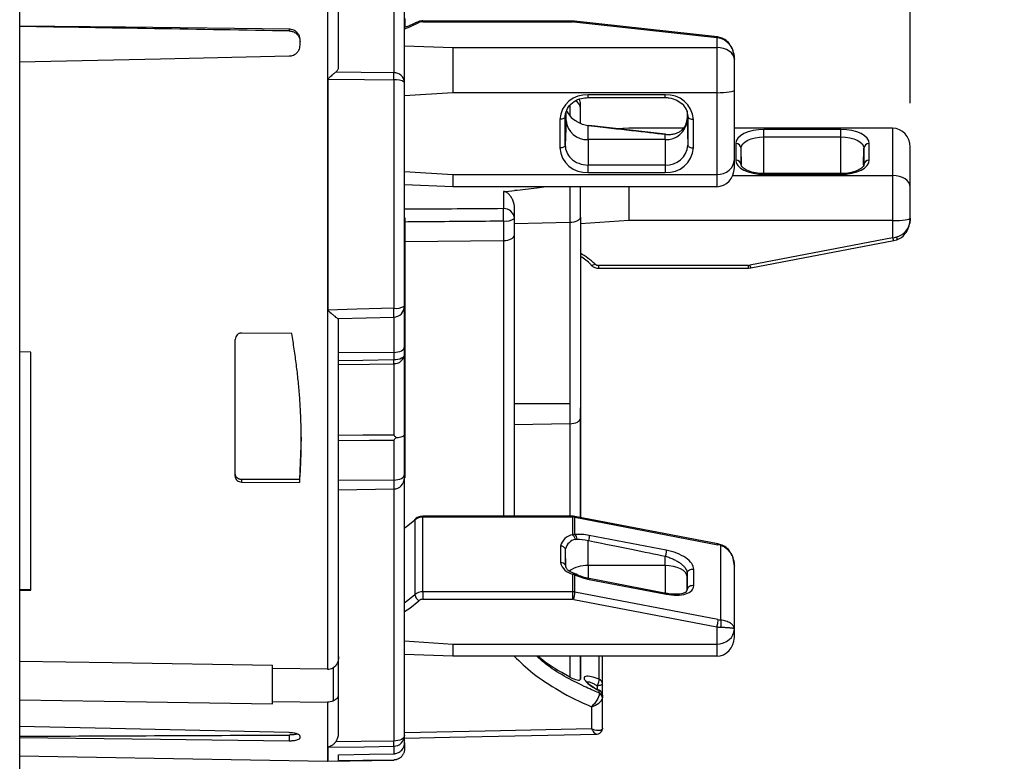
# Model space of a CAD drawing. Header units: inches. Extents: x 0 to 33, y 0 to 25.5.
# Tile 10 of 17: x 22.3 to 24.1, y 12.1 to 13.4. Entities that reach past the tile are written whole.
import ezdxf

# ---------------------------------------------------------------- set-up
doc = ezdxf.new("R2010")
doc.units = ezdxf.units.IN
doc.header["$LTSCALE"] = 3
doc.header["$MEASUREMENT"] = 0
doc.linetypes.add('SLD-Solid', pattern=[0])
doc.layers.add('DIMENSIONS', color=140, linetype='SLD-Solid', lineweight=25)
doc.styles.add('SLDTEXTSTYLE0', font='GOTHIC.TTF', dxfattribs={"width": 0.913})
doc.dimstyles.new('SLDDIMSTYLE3', dxfattribs={"dimtxt": 0.375, "dimasz": 0.45, "dimexe": 0, "dimexo": 0.0625, "dimgap": 0.09375, "dimtad": 0, "dimtih": 1, "dimtoh": 1, "dimrnd": 1e-09, "dimzin": 12, "dimdsep": 46, "dimtxsty": 'SLDTEXTSTYLE0', "dimsah": 1, "dimcen": 0.09, "dimadec": 0, "dimazin": 3, "dimtfac": 1, "dimtofl": 0, "dimtmove": 0, "dimatfit": 3, "dimfxl": 0, "dimfrac": 2, "dimtolj": 1, "dimtzin": 12, "dimarcsym": 0})

# ---------------------------------------------------------------- blocks, each defined once
blk = doc.blocks.new('_D_8')
at = {"layer": 'DIMENSIONS'}
for p, q in [((22.3341, 14.783), (22.3341, 18.3523)), ((23.9286, 13.2573), (23.9286, 18.3523)), ((22.3341, 17.9773), (23.9286, 17.9773)), ((23.9286, 17.9773), (25.6006, 17.9773)), ((26.0437, 17.9745), (25.9295, 17.9745)), ((25.9295, 17.9745), (25.9295, 17.3792)), ((27.0135, 17.9745), (27.1278, 17.9745)), ((27.1278, 17.9745), (27.1278, 17.3792)), ((25.9295, 17.3792), (26.0437, 17.3792)), ((27.1278, 17.3792), (27.0135, 17.3792))]:
    blk.add_line(p, q, dxfattribs=at)
for points in [[(22.3341, 17.9773), (22.7841, 17.8873), (22.7841, 18.0673)], [(23.9286, 17.9773), (23.4786, 18.0673), (23.4786, 17.8873)]]:
    blk.add_solid(points, dxfattribs=at)
at = {"layer": 'DIMENSIONS', "char_height": 0.375, "attachment_point": 1, "style": 'SLDTEXTSTYLE0'}
for s, insert in [('1.59', (26.0437, 18.5297)), ('40.5', (26.0437, 17.8582))]:
    blk.add_mtext(s, dxfattribs=dict(at, insert=insert))

msp = doc.modelspace()

# ---------------------------------------------------------------- linework, layer by layer
for p, q in [((22.3341, 14.3181), (22.3341, 11.8378)), ((22.885, 13.8176), (22.885, 12.2447)), ((22.905, 13.3221), (22.905, 13.803)), ((23.0038, 13.5724), (23.0038, 13.3118)), ((23.0231, 13.2948), (23.0231, 13.5653)), ((23.0235, 13.409), (23.0235, 13.3932)), ((23.3241, 13.4046), (23.056, 13.4046)), ((23.056, 13.4046), (23.056, 13.4033)), ((23.056, 13.4033), (23.3241, 13.4033)), ((23.3273, 13.4042), (23.3241, 13.4046)), ((23.3241, 13.4046), (23.3241, 13.4033)), ((23.3262, 13.4031), (23.5822, 13.3748)), ((23.5833, 13.376), (23.3273, 13.4044)), ((23.3273, 13.4044), (23.3273, 13.4044)), ((22.8168, 13.3899), (22.8168, 13.3868)), ((22.8361, 13.3611), (22.8361, 13.3713)), ((23.5822, 13.3748), (23.5822, 13.357)), ((23.5897, 13.3747), (23.5832, 13.376)), ((23.0231, 13.3602), (23.1097, 13.357)), ((23.1097, 13.357), (23.5822, 13.357)), ((23.1097, 13.357), (23.1097, 13.2763)), ((23.5822, 13.357), (23.5822, 13.2763)), ((23.6137, 13.3362), (23.6137, 13.3364)), ((23.6137, 13.2808), (23.6137, 13.3362)), ((22.8857, 13.3005), (22.8857, 12.8874)), ((23.0038, 13.2991), (23.0038, 12.8907)), ((23.0231, 12.8944), (23.0231, 13.2948)), ((23.1097, 13.2763), (23.0231, 13.2708)), ((23.5822, 13.2763), (23.1097, 13.2763)), ((23.5822, 13.2763), (23.5822, 13.1297)), ((23.6137, 13.1568), (23.6137, 13.2808)), ((23.4897, 13.2726), (23.3519, 13.2726)), ((23.3519, 13.2676), (23.3519, 13.2726)), ((23.3519, 13.2676), (23.4897, 13.2676)), ((23.4897, 13.2676), (23.4897, 13.2726)), ((23.3109, 13.2334), (23.3116, 13.2399)), ((23.3125, 13.2267), (23.3125, 13.2413)), ((23.3193, 13.2533), (23.3193, 13.2348)), ((23.3381, 13.2477), (23.3381, 13.2557)), ((23.3381, 13.2216), (23.3381, 13.2477)), ((23.529, 13.2431), (23.529, 13.2267)), ((23.3011, 13.2286), (23.3011, 13.1774)), ((23.311, 13.2356), (23.3109, 13.2334)), ((23.3109, 13.1823), (23.3109, 13.2334)), ((23.3125, 13.2267), (23.3109, 13.1823)), ((23.529, 13.2267), (23.5306, 13.1823)), ((23.5305, 13.2356), (23.5306, 13.2334)), ((23.5306, 13.2334), (23.5306, 13.1823)), ((23.5404, 13.1774), (23.5404, 13.2286)), ((23.3519, 13.1926), (23.3519, 13.2175)), ((23.4907, 13.2022), (23.3529, 13.2174)), ((23.4247, 13.2127), (23.4028, 13.2119)), ((23.5228, 13.2127), (23.4247, 13.2127)), ((23.8971, 13.2127), (23.6137, 13.2127)), ((23.8046, 13.2105), (23.6668, 13.2105)), ((23.6668, 13.1973), (23.6668, 13.2105)), ((23.8046, 13.1973), (23.8046, 13.2105)), ((23.8971, 13.2127), (23.8971, 13.1281)), ((23.3519, 13.1926), (23.3519, 13.1468)), ((23.4897, 13.1926), (23.3519, 13.1926)), ((23.4897, 13.1926), (23.4897, 13.2019)), ((23.4897, 13.1926), (23.4897, 13.1468)), ((23.6668, 13.1973), (23.8046, 13.1973)), ((23.6668, 13.1316), (23.6668, 13.1973)), ((23.8046, 13.1316), (23.8046, 13.1973)), ((23.6161, 13.1852), (23.6161, 13.1556)), ((23.6259, 13.1473), (23.6259, 13.1768)), ((23.6265, 13.1469), (23.6259, 13.1768)), ((23.8449, 13.1466), (23.8455, 13.1768)), ((23.8455, 13.1768), (23.8455, 13.1473)), ((23.8554, 13.1556), (23.8554, 13.1852)), ((23.9286, 13.1073), (23.9286, 13.1789)), ((23.6137, 13.1419), (23.6137, 13.1568)), ((23.0231, 13.1353), (23.1097, 13.1297)), ((23.3519, 13.1335), (23.3519, 13.1468)), ((23.4897, 13.1468), (23.3519, 13.1468)), ((23.4897, 13.1468), (23.4897, 13.1335)), ((23.1097, 13.1297), (23.5822, 13.1297)), ((23.1097, 13.1297), (23.1097, 13.1081)), ((23.3519, 13.1335), (23.4897, 13.1335)), ((23.5822, 13.1297), (23.5822, 13.1081)), ((23.6109, 13.1281), (23.8971, 13.1281)), ((23.8046, 13.1316), (23.6668, 13.1316)), ((23.6668, 13.1303), (23.6668, 13.1316)), ((23.6668, 13.1303), (23.8046, 13.1303)), ((23.8046, 13.1316), (23.8046, 13.1303)), ((23.8971, 13.1281), (23.8971, 13.0474)), ((23.1097, 13.1081), (23.0231, 13.1113)), ((23.5822, 13.1081), (23.1097, 13.1081)), ((23.2003, 13.0994), (23.2003, 13.0688)), ((23.3193, 13.1081), (23.3193, 13.0438)), ((23.3381, 13.0537), (23.3381, 13.1081)), ((23.4247, 13.1081), (23.4247, 13.0474)), ((23.9286, 13.0519), (23.9286, 13.1073)), ((23.22, 13.0511), (23.22, 13.0704)), ((23.0235, 13.0523), (23.0231, 13.0523)), ((23.0235, 13.0523), (23.0235, 13.0417)), ((23.2006, 13.047), (23.2006, 13.0119)), ((23.22, 13.0217), (23.22, 13.0511)), ((23.3381, 13.0537), (23.3381, 12.7126)), ((23.4247, 13.0474), (23.3381, 13.0418)), ((23.8971, 13.0474), (23.4247, 13.0474)), ((23.8971, 13.0474), (23.8971, 13.0166)), ((23.9286, 13.0516), (23.9286, 13.0519)), ((23.0231, 13.0417), (23.0235, 13.0417)), ((23.0235, 13.0417), (23.0235, 12.9295)), ((23.3193, 13.0438), (23.22, 13.0417)), ((23.3193, 13.0438), (23.3193, 12.7194)), ((23.0235, 13.0103), (23.2006, 13.0119)), ((23.2006, 13.0119), (23.2006, 12.5184)), ((23.22, 12.5184), (23.22, 13.0217)), ((23.8971, 13.0166), (23.6412, 12.9675)), ((23.6431, 12.9627), (23.899, 13.0119)), ((23.899, 13.0119), (23.9047, 13.0133)), ((23.6391, 12.9673), (23.371, 12.9673)), ((23.371, 12.9624), (23.371, 12.9673)), ((23.371, 12.9624), (23.6391, 12.9624)), ((23.6391, 12.9624), (23.6391, 12.9673)), ((23.6391, 12.9624), (23.643, 12.963)), ((23.0231, 12.9295), (23.0235, 12.9295)), ((23.0235, 12.9295), (23.0235, 12.8215)), ((23.0231, 12.8215), (23.0231, 12.8944)), ((23.3385, 12.8918), (23.3381, 12.8918)), ((23.3385, 12.8918), (23.3385, 12.8847)), ((22.9047, 12.8721), (23.004, 12.8748)), ((22.905, 12.2672), (22.905, 12.8724)), ((23.0038, 12.8749), (23.0038, 12.8116)), ((23.3381, 12.8847), (23.3385, 12.8847)), ((23.3385, 12.8847), (23.3385, 12.7126)), ((22.72, 12.59), (22.72, 12.8345)), ((22.8213, 12.8455), (22.7318, 12.8463)), ((23.0231, 12.8078), (23.0231, 12.8215)), ((23.0231, 12.8215), (23.0235, 12.8215)), ((23.0235, 12.8215), (23.0235, 12.8078)), ((22.3538, 12.8122), (22.3341, 12.8127)), ((22.3538, 12.386), (22.3538, 12.8122)), ((23.0038, 12.8116), (22.905, 12.8108)), ((23.0038, 12.8116), (23.0038, 12.798)), ((23.0231, 12.8074), (23.0231, 12.8078)), ((23.0231, 12.8078), (23.0235, 12.8078)), ((23.0231, 12.8074), (23.0235, 12.8074)), ((23.0231, 12.6678), (23.0231, 12.805)), ((23.0231, 12.805), (23.0235, 12.805)), ((23.0235, 12.8078), (23.0235, 12.8074)), ((23.0235, 12.8074), (23.0235, 12.805)), ((23.0235, 12.805), (23.0235, 12.6678)), ((23.0038, 12.7914), (23.0038, 12.6635)), ((23.3193, 12.7194), (23.3193, 12.6838)), ((23.3385, 12.7126), (23.3381, 12.7126)), ((23.3381, 12.6937), (23.3381, 12.7126)), ((23.3385, 12.7126), (23.3385, 12.6937)), ((23.3381, 12.5161), (23.3381, 12.6937)), ((23.3381, 12.6937), (23.3385, 12.6937)), ((23.3385, 12.6937), (23.3385, 12.516)), ((23.3193, 12.6838), (23.22, 12.6817)), ((23.3193, 12.6838), (23.3193, 12.5184)), ((22.8379, 12.6602), (22.8352, 12.5842)), ((23.0231, 12.6678), (23.0235, 12.6678)), ((23.0231, 12.6646), (23.0231, 12.6653)), ((23.0231, 12.6653), (23.0235, 12.6653)), ((23.0231, 12.593), (23.0231, 12.6646)), ((23.0231, 12.6646), (23.0235, 12.6646)), ((23.0235, 12.6678), (23.0235, 12.6653)), ((23.0235, 12.6653), (23.0235, 12.6646)), ((23.0235, 12.6646), (23.0235, 12.593)), ((23.0038, 12.6548), (23.0038, 12.5832)), ((23.0231, 12.593), (23.0235, 12.593)), ((23.0231, 12.5869), (23.0231, 12.593)), ((23.0235, 12.593), (23.0235, 12.5869)), ((22.8352, 12.5842), (22.7318, 12.5842)), ((22.7318, 12.5796), (22.7318, 12.5842)), ((22.7318, 12.5796), (22.8352, 12.5787)), ((22.8352, 12.5842), (22.8352, 12.5787)), ((23.0038, 12.5832), (22.905, 12.5823)), ((23.0038, 12.5832), (23.0038, 12.5673)), ((23.0231, 12.5869), (23.0235, 12.5869)), ((23.0231, 12.126), (23.0231, 12.5869)), ((22.905, 12.5655), (23.0038, 12.5673)), ((23.0038, 12.5673), (23.0038, 12.1162)), ((23.0231, 12.5695), (23.0235, 12.5695)), ((23.3241, 12.5184), (23.056, 12.5184)), ((23.056, 12.5171), (23.056, 12.5184)), ((23.056, 12.3832), (23.056, 12.5171)), ((23.056, 12.5171), (23.3241, 12.5171)), ((23.3241, 12.5171), (23.3241, 12.5184)), ((23.3241, 12.5171), (23.3241, 12.4852)), ((23.584, 12.4689), (23.3281, 12.518)), ((23.0417, 12.5117), (23.0417, 12.3779)), ((23.3284, 12.4855), (23.3284, 12.5167)), ((23.3284, 12.5167), (23.5843, 12.4675)), ((23.4918, 12.4577), (23.354, 12.4842)), ((23.3027, 12.4649), (23.3027, 12.4354)), ((23.3519, 12.43), (23.3519, 12.475)), ((23.5897, 12.4675), (23.5841, 12.4688)), ((23.589, 12.4664), (23.589, 12.333)), ((23.3115, 12.4306), (23.3115, 12.4601)), ((23.3122, 12.4269), (23.3115, 12.4601)), ((23.4897, 12.43), (23.4897, 12.4469)), ((23.3115, 12.4302), (23.3115, 12.4306)), ((23.4897, 12.43), (23.3519, 12.43)), ((23.3519, 12.43), (23.3519, 12.4073)), ((23.4897, 12.43), (23.4897, 12.3807)), ((23.6137, 12.317), (23.6137, 12.4292)), ((23.3241, 12.415), (23.3241, 12.3832)), ((23.3306, 12.4145), (23.3272, 12.4159)), ((23.3284, 12.3828), (23.3284, 12.414)), ((23.529, 12.4103), (23.5292, 12.4167)), ((23.5292, 12.4167), (23.5292, 12.3872)), ((23.541, 12.3941), (23.541, 12.4237)), ((23.4915, 12.3803), (23.3537, 12.4068)), ((23.354, 12.4054), (23.4918, 12.379)), ((23.529, 12.3869), (23.529, 12.4103)), ((22.3341, 12.3871), (22.3538, 12.3873)), ((22.3341, 12.3859), (22.3538, 12.386)), ((23.056, 12.3832), (23.056, 12.3698)), ((23.3241, 12.3832), (23.056, 12.3832)), ((23.3241, 12.3832), (23.3241, 12.3698)), ((23.5843, 12.3337), (23.3284, 12.3828)), ((23.5292, 12.3872), (23.5273, 12.3829)), ((23.056, 12.3698), (23.3241, 12.3698)), ((23.3262, 12.3696), (23.5822, 12.3204)), ((23.5822, 12.3204), (23.5822, 12.2896)), ((23.6137, 12.3167), (23.6137, 12.317)), ((23.6137, 12.3018), (23.6137, 12.3167)), ((23.0231, 12.2952), (23.1097, 12.2896)), ((23.1097, 12.2896), (23.5822, 12.2896)), ((23.1097, 12.2896), (23.1097, 12.268)), ((23.5822, 12.2896), (23.5822, 12.268)), ((23.1097, 12.268), (23.0231, 12.2712)), ((22.905, 12.1983), (22.905, 12.2672)), ((23.5822, 12.268), (23.1097, 12.268)), ((23.3193, 12.268), (23.3193, 12.2306)), ((23.3381, 12.2271), (23.3381, 12.268)), ((23.3385, 12.268), (23.3385, 12.2271)), ((23.3716, 12.2267), (23.3716, 12.268)), ((23.3775, 12.2183), (23.3775, 12.268)), ((22.7869, 12.2461), (22.7869, 12.2516)), ((22.885, 12.2447), (22.7869, 12.2461)), ((22.7869, 12.1871), (22.7869, 12.2461)), ((22.8952, 12.2468), (22.8952, 12.1879)), ((23.3381, 12.2271), (23.3385, 12.2271)), ((23.3775, 12.1983), (23.3775, 12.2183)), ((23.3683, 12.215), (23.3683, 12.2086)), ((23.3716, 12.2023), (23.3716, 12.2068)), ((22.7869, 12.1827), (22.7869, 12.1871)), ((22.7869, 12.1871), (22.885, 12.1856)), ((22.885, 12.1856), (22.885, 12.0799)), ((22.905, 12.1305), (22.905, 12.1983)), ((23.3775, 12.1983), (23.3775, 12.1937)), ((23.3775, 12.1391), (23.3775, 12.1929)), ((23.3581, 12.1776), (23.3581, 12.1379)), ((22.8168, 12.1269), (22.8168, 12.1167)), ((22.8361, 12.1218), (22.8361, 12.1249)), ((23.0231, 12.1131), (23.0231, 12.126)), ((23.0231, 12.1131), (23.0231, 12.1019)), ((22.8857, 12.105), (22.8857, 12.0799)), ((23.0038, 12.1068), (23.0038, 12.0934)), ((23.0231, 12.1016), (23.0231, 12.1019)), ((22.3341, 12.0895), (22.885, 12.0799)), ((22.8857, 12.0799), (23.0038, 12.082)), ((22.905, 12.0805), (22.905, 12.0915)), ((23.0038, 12.0822), (23.0038, 12.082))]:
    msp.add_line(p, q)
at = {"flags": 128}
for points in [[(23.0231, 13.3908), (23.0325, 13.3942), (23.0489, 13.4017)], [(22.8168, 13.3899), (22.5237, 13.3933), (22.3341, 13.3955)], [(22.3341, 13.3315), (22.5863, 13.337), (22.8168, 13.3421)], [(23.0038, 13.3118), (22.9456, 13.3125), (22.8999, 13.313)], [(22.8857, 13.3005), (22.9518, 13.2997), (23.0038, 13.2991)], [(23.3109, 13.2334), (23.3107, 13.2325), (23.3101, 13.2316), (23.3092, 13.2307), (23.308, 13.23), (23.3065, 13.2294), (23.3048, 13.229), (23.303, 13.2287), (23.3011, 13.2286)], [(23.5306, 13.2334), (23.5308, 13.2325), (23.5314, 13.2316), (23.5323, 13.2307), (23.5335, 13.23), (23.535, 13.2294), (23.5367, 13.229), (23.5385, 13.2287), (23.5404, 13.2286)], [(23.6668, 13.2105), (23.6569, 13.2101), (23.6474, 13.2086), (23.6386, 13.2063), (23.6309, 13.2031), (23.6246, 13.1993), (23.6199, 13.1949), (23.617, 13.1901), (23.6161, 13.1852)], [(23.8554, 13.1852), (23.8544, 13.1901), (23.8515, 13.1949), (23.8468, 13.1993), (23.8405, 13.2031), (23.8328, 13.2063), (23.824, 13.2086), (23.8145, 13.2101), (23.8046, 13.2105)], [(23.6259, 13.1768), (23.6267, 13.1808), (23.629, 13.1846), (23.6328, 13.1882), (23.6379, 13.1913), (23.6441, 13.1938), (23.6512, 13.1957), (23.6588, 13.1969), (23.6668, 13.1973)], [(23.8046, 13.1973), (23.8126, 13.1969), (23.8203, 13.1957), (23.8274, 13.1938), (23.8336, 13.1913), (23.8386, 13.1882), (23.8424, 13.1846), (23.8448, 13.1808), (23.8455, 13.1768)], [(23.3109, 13.1823), (23.3107, 13.1813), (23.3101, 13.1804), (23.3092, 13.1796), (23.308, 13.1789), (23.3065, 13.1783), (23.3048, 13.1778), (23.303, 13.1775), (23.3011, 13.1774)], [(23.5306, 13.1823), (23.5308, 13.1813), (23.5314, 13.1804), (23.5323, 13.1796), (23.5335, 13.1789), (23.535, 13.1783), (23.5367, 13.1778), (23.5385, 13.1775), (23.5404, 13.1774)], [(23.6161, 13.1556), (23.617, 13.1507), (23.6199, 13.1459), (23.6246, 13.1415), (23.6309, 13.1377), (23.6386, 13.1345), (23.6474, 13.1322), (23.6569, 13.1307), (23.6668, 13.1303)], [(23.8046, 13.1303), (23.8145, 13.1307), (23.824, 13.1322), (23.8328, 13.1345), (23.8405, 13.1377), (23.8468, 13.1415), (23.8515, 13.1459), (23.8544, 13.1507), (23.8554, 13.1556)], [(23.3381, 13.0537), (23.3377, 13.0518), (23.3367, 13.05), (23.3349, 13.0483), (23.3326, 13.0469), (23.3298, 13.0456), (23.3265, 13.0447), (23.323, 13.0441), (23.3193, 13.0438)], [(23.2006, 13.0119), (23.2044, 13.0121), (23.2081, 13.0127), (23.2114, 13.0136), (23.2143, 13.0148), (23.2167, 13.0163), (23.2185, 13.018), (23.2196, 13.0198), (23.22, 13.0217)], [(23.3567, 12.969), (23.3568, 12.9682), (23.3572, 12.9676)], [(23.3572, 12.9676), (23.3572, 12.9676), (23.3579, 12.9673), (23.3588, 12.9673), (23.3599, 12.9675), (23.3611, 12.9681), (23.3625, 12.9689), (23.3639, 12.97)], [(23.0038, 12.8907), (22.9376, 12.8889), (22.8857, 12.8874)], [(23.0038, 12.8116), (23.0076, 12.8118), (23.0112, 12.8124), (23.0146, 12.8133), (23.0175, 12.8146), (23.0199, 12.816), (23.0217, 12.8177), (23.0228, 12.8196), (23.0231, 12.8215)], [(23.0231, 12.8078), (23.0228, 12.806), (23.0217, 12.8041), (23.0199, 12.8024), (23.0175, 12.801), (23.0146, 12.7997), (23.0112, 12.7988), (23.0076, 12.7982), (23.0038, 12.798)], [(23.0038, 12.798), (22.9485, 12.7973), (22.905, 12.7968)], [(22.905, 12.7901), (22.9603, 12.7908), (23.0038, 12.7914)], [(23.3193, 12.6838), (23.323, 12.6841), (23.3265, 12.6847), (23.3298, 12.6856), (23.3326, 12.6869), (23.3349, 12.6883), (23.3367, 12.69), (23.3377, 12.6918), (23.3381, 12.6937)], [(23.0038, 12.6635), (22.9485, 12.6633), (22.905, 12.6631)], [(22.905, 12.6542), (22.9603, 12.6545), (23.0038, 12.6548)], [(23.0038, 12.5832), (23.0076, 12.5834), (23.0112, 12.584), (23.0146, 12.5849), (23.0175, 12.5861), (23.0199, 12.5876), (23.0217, 12.5893), (23.0228, 12.5911), (23.0231, 12.593)], [(23.0231, 12.4974), (23.026, 12.4993), (23.0417, 12.5117)], [(23.0417, 12.5117), (23.0419, 12.5126), (23.0422, 12.5131)], [(23.529, 12.4103), (23.5283, 12.4142), (23.526, 12.4179), (23.5224, 12.4213), (23.5175, 12.4243), (23.5115, 12.4267), (23.5047, 12.4285), (23.4973, 12.4296), (23.4897, 12.43)], [(23.0417, 12.3779), (23.026, 12.3654), (23.0231, 12.3635)], [(23.0231, 12.3482), (23.0325, 12.3541), (23.0489, 12.3671)], [(22.7869, 12.2516), (22.4997, 12.256), (22.3341, 12.2585)], [(23.3775, 12.2183), (23.3773, 12.2177), (23.3768, 12.2171), (23.3759, 12.2165), (23.3748, 12.216), (23.3734, 12.2156), (23.3718, 12.2153), (23.3701, 12.2151), (23.3683, 12.215)], [(22.3341, 12.1896), (22.5611, 12.1861), (22.7869, 12.1827)], [(22.8168, 12.1312), (22.5237, 12.1377), (22.3341, 12.1419)], [(23.3581, 12.1379), (23.1673, 12.1339), (23.0231, 12.131)], [(22.3341, 12.1226), (22.5863, 12.1195), (22.8168, 12.1167)], [(23.0038, 12.1162), (22.9456, 12.1153), (22.8999, 12.1146)], [(23.0231, 12.126), (23.0228, 12.1241), (23.0217, 12.1223), (23.0199, 12.1206), (23.0175, 12.1191), (23.0146, 12.1179), (23.0112, 12.117), (23.0076, 12.1164), (23.0038, 12.1162)], [(23.0231, 12.1211), (23.1038, 12.1228), (23.3676, 12.1282)], [(22.8857, 12.105), (22.9518, 12.106), (23.0038, 12.1068)], [(22.905, 12.0915), (22.9603, 12.0926), (23.0038, 12.0934)], [(23.0038, 12.0822), (22.9485, 12.0813), (22.905, 12.0805)]]:
    msp.add_lwpolyline(points, dxfattribs=at)
for centre, radius, start, end in [((23.0464, 13.3973), 0.00504, 60.6221, 115.1875), ((23.0557, 13.3875), 0.0157, 88.7184, 115.6012), ((23.3241, 13.3839), 0.0194, 83.7091, 90.0223), ((23.3279, 13.4028), 0.00167, 111.2145, 169.8504), ((23.0047, 13.2934), 0.0185, 4.3111, 92.9111), ((23.0083, 13.2742), 0.0254, 54.2429, 100.2871), ((23.3487, 13.2249), 0.0477, 86.1887, 175.5981), ((23.3213, 13.2471), 0.0168, 1.8977, 60.9118), ((23.3184, 13.2557), 0.0197, 0, 26.3726), ((23.4928, 13.2249), 0.0477, 4.4019, 93.8113), ((23.3468, 13.2576), 0.0358, 201.2859, 240.3699), ((23.4976, 13.233), 0.033, 0.7791, 46.2363), ((23.3494, 13.2295), 0.037, 184.4019, 273.8113), ((23.4921, 13.2295), 0.037, 266.1887, 355.5981), ((23.3487, 13.1811), 0.0477, 184.4019, 273.8113), ((23.3439, 13.1827), 0.033, 180.7683, 225.7957), ((23.4922, 13.1852), 0.0385, 266.1887, 355.5981), ((23.4928, 13.1811), 0.0477, 266.1887, 355.5981), ((23.6167, 13.1759), 0.00928, 5.4911, 93.7106), ((23.8548, 13.1759), 0.00928, 86.2894, 174.5089), ((23.3511, 13.1902), 0.0433, 225.8347, 270.9772), ((23.6167, 13.1464), 0.00928, 5.4911, 93.7106), ((23.8548, 13.1464), 0.00928, 86.2894, 174.5089), ((23.2012, 13.0501), 0.0188, 3.2397, 92.9092), ((23.2052, 13.073), 0.0264, 260.0591, 304.1013), ((23.2623, 12.8588), 0.1506, 47.6014, 59.7915), ((23.2623, 12.8657), 0.14, 47.5773, 57.2056), ((23.3709, 12.9779), 0.0106, 228.4338, 270.634), ((23.6391, 12.9786), 0.0113, 269.9873, 280.8488), ((23.6501, 12.9682), 0.00888, 184.6858, 218.0381), ((23.0084, 12.9191), 0.0287, 260.7907, 300.8655), ((23.0034, 12.8944), 0.0197, 271.5585, 0), ((23.005, 12.8096), 0.0182, 266.2756, 354.6159), ((23.0034, 12.5869), 0.0197, 271, 0), ((23.0558, 12.4958), 0.0212, 89.366, 131.5662), ((23.3241, 12.4945), 0.0226, 79.1512, 90.0127), ((23.327, 12.5171), 0.00141, 342.8035, 41.1682), ((23.3284, 12.4592), 0.0264, 99.3698, 167.4949), ((23.3029, 12.4548), 0.0101, 31.6919, 91.5564), ((23.3326, 12.4554), 0.0216, 99.3698, 167.4949), ((23.3284, 12.4411), 0.0264, 192.5051, 260.6302), ((23.3029, 12.4253), 0.0101, 31.6919, 91.5564), ((23.3229, 12.4308), 0.0114, 181.0141, 212.4147), ((23.3486, 12.3771), 0.053, 86.4894, 125.2965), ((23.0558, 12.362), 0.0212, 89.366, 131.5662), ((23.0596, 12.382), 0.0184, 192.9508, 234.2167), ((23.3241, 12.3606), 0.0226, 79.1512, 90.0127), ((23.2616, 12.3867), 0.0669, 345.1043, 356.6188), ((23.0559, 12.3592), 0.0106, 89.366, 131.5662), ((23.3241, 12.3585), 0.0113, 79.1512, 90.0127), ((23.3683, 12.2182), 0.00915, 1.0685, 68.5531), ((23.3676, 12.1983), 0.00984, 0, 66.0301), ((23.3681, 12.1982), 0.00934, 0.7483, 67.7685), ((23.0037, 12.1263), 0.0194, 270.2678, 359.2832)]:
    msp.add_arc(centre, radius, start, end)
for centre, major_axis, ratio, start_param, end_param in [((24.2487, 13.0779), (56.5004, -0.9441), 0.005044, 1.596226, 1.604772), ((23.5822, 13.3475), (0.0306, -0.0088), 0.847523, 1.590811, 1.808977), ((23.5822, 13.3362), (0.0315, 0), 0.658919, 0, 1.570796), ((23.5822, 13.2808), (0.0315, 0), 0.141281, 4.712389, 6.283185), ((23.8971, 13.1789), (0, 0.0338), 0.931852, 4.712389, 6.283185), ((23.5822, 13.1568), (0.0315, 0), 0.858719, 4.712389, 6.283185), ((23.5822, 13.1419), (0, 0.0338), 0.931852, 3.141593, 4.712389), ((23.8971, 13.1073), (0.0315, 0), 0.658919, 0, 1.570796), ((23.8971, 13.0519), (0.0315, 0), 0.141281, 4.712389, 6.283185), ((23.8971, 13.0324), (0.0314, 0.0055), 0.488731, 4.627223, 4.845389), ((23.354, 12.4596), (0.0489, -0.0123), 0.476916, 1.690458, 2.237916), ((23.5843, 12.4567), (0.0215, -0.0054), 0.476916, 1.472291, 1.690458), ((23.4918, 12.4331), (0.0489, -0.0123), 0.476916, 0.119661, 1.690458), ((23.354, 12.43), (0.0489, -0.0123), 0.476916, 4.284591, 4.83205), ((23.4918, 12.4036), (0.0489, -0.0123), 0.476916, 4.83205, 6.402847), ((23.5843, 12.3445), (0.0215, -0.0054), 0.476916, 4.83205, 5.050216), ((23.5822, 12.3362), (0.0314, -0.0055), 0.488731, 4.797555, 5.015721), ((23.5822, 12.3167), (0.0315, 0), 0.858719, 4.712389, 6.283185), ((23.5822, 12.3018), (0, 0.0338), 0.931852, 3.141593, 4.712389), ((24.2487, 13.0779), (56.5004, 0.2852), 0.016709, 4.678413, 4.686959)]:
    msp.add_ellipse(centre, major_axis=major_axis, ratio=ratio, start_param=start_param, end_param=end_param)
for points, knots in [([(23.0443, 13.4019), (23.041, 13.4002), (23.0346, 13.3969), (23.0268, 13.3943), (23.0231, 13.3931)], [0, 0, 0, 0, 0.517747, 1, 1, 1, 1]), ([(23.0561, 13.4046), (23.056, 13.4046), (23.0535, 13.4049), (23.0491, 13.4041), (23.0458, 13.4023), (23.0445, 13.4017)], [0, 0, 0, 0, 0.014976, 0.617505, 1, 1, 1, 1]), ([(22.8361, 13.3713), (22.8361, 13.3721), (22.836, 13.3738), (22.8354, 13.3765), (22.8344, 13.3792), (22.8327, 13.3819), (22.8298, 13.3853), (22.8255, 13.3882), (22.8206, 13.3897), (22.8178, 13.3899), (22.8168, 13.3899)], [0, 0, 0, 0, 0.085481, 0.178283, 0.278405, 0.385847, 0.500605, 0.729263, 0.895859, 1, 1, 1, 1]), ([(22.8168, 13.3868), (22.8176, 13.3868), (22.8194, 13.3867), (22.8221, 13.3861), (22.825, 13.3851), (22.8279, 13.3835), (22.8313, 13.3808), (22.8342, 13.3768), (22.8359, 13.3722), (22.836, 13.3693), (22.8361, 13.3681)], [0, 0, 0, 0, 0.082473, 0.173765, 0.273872, 0.382791, 0.500516, 0.708064, 0.874615, 1, 1, 1, 1]), ([(23.5832, 13.3759), (23.5831, 13.3759), (23.5828, 13.3761), (23.5825, 13.3754), (23.5822, 13.3748)], [0, 0, 0, 0, 0.233893, 1, 1, 1, 1]), ([(23.5897, 13.3746), (23.5896, 13.3746), (23.5896, 13.3748), (23.5892, 13.3741), (23.589, 13.3736)], [0, 0, 0, 0, 0.221935, 1, 1, 1, 1]), ([(23.589, 13.3736), (23.59, 13.3733), (23.592, 13.3727), (23.5948, 13.3713), (23.5975, 13.3697), (23.6, 13.3677), (23.6024, 13.3654), (23.6046, 13.3629), (23.6071, 13.3594), (23.6097, 13.3548), (23.6119, 13.349), (23.6134, 13.3428), (23.6136, 13.3385), (23.6137, 13.3364)], [0, 0, 0, 0, 0.0643988, 0.1295201, 0.1957062, 0.2631522, 0.3319368, 0.4020507, 0.4734225, 0.6017035, 0.7326721, 0.865572, 1, 1, 1, 1]), ([(23.6137, 13.3364), (23.6133, 13.341), (23.6126, 13.3498), (23.6072, 13.3614), (23.5996, 13.3704), (23.5929, 13.3733), (23.5897, 13.3747)], [0, 0, 0, 0, 0.290443, 0.554765, 0.788865, 1, 1, 1, 1]), ([(22.8168, 13.3421), (22.8175, 13.3421), (22.8193, 13.3422), (22.8226, 13.3429), (22.8266, 13.3446), (22.8292, 13.3466), (22.8318, 13.3491), (22.8339, 13.352), (22.8358, 13.3566), (22.836, 13.3597), (22.8361, 13.3611)], [0, 0, 0, 0, 0.072298, 0.179823, 0.322495, 0.500206, 0.500241, 0.687058, 0.853656, 1, 1, 1, 1]), ([(22.8999, 13.313), (22.8994, 13.3126), (22.8985, 13.3119), (22.8969, 13.3107), (22.8951, 13.3092), (22.8929, 13.3072), (22.8897, 13.3043), (22.8872, 13.3019), (22.8857, 13.3005)], [0, 0, 0, 0, 0.11026, 0.230086, 0.359699, 0.499238, 0.707179, 1, 1, 1, 1]), ([(22.8999, 13.313), (22.9004, 13.3134), (22.9015, 13.3143), (22.9028, 13.3158), (22.904, 13.3176), (22.9048, 13.3197), (22.905, 13.3213), (22.905, 13.3221)], [0, 0, 0, 0, 0.14991, 0.324722, 0.52464, 0.749736, 1, 1, 1, 1]), ([(23.3117, 13.2395), (23.313, 13.2434), (23.3156, 13.2513), (23.3261, 13.2609), (23.3388, 13.2667), (23.3479, 13.2673), (23.3519, 13.2676)], [0, 0, 0, 0, 0.26204, 0.530964, 0.793322, 1, 1, 1, 1]), ([(23.4897, 13.2676), (23.4921, 13.2675), (23.4993, 13.2672), (23.511, 13.2636), (23.5176, 13.2581), (23.5208, 13.2554)], [0, 0, 0, 0, 0.201624, 0.614845, 1, 1, 1, 1]), ([(23.4902, 13.2019), (23.4915, 13.2017), (23.4942, 13.2014), (23.498, 13.2015), (23.5017, 13.2018), (23.5051, 13.2024), (23.5084, 13.2033), (23.5114, 13.2044), (23.5141, 13.2057), (23.5166, 13.2072), (23.5189, 13.2088), (23.5209, 13.2106), (23.5226, 13.2125), (23.5241, 13.2144), (23.5254, 13.2164), (23.5265, 13.2184), (23.5274, 13.2205), (23.528, 13.2225), (23.5286, 13.2245), (23.5289, 13.2265), (23.5291, 13.2284), (23.5291, 13.2297), (23.5292, 13.2303)], [0, 0, 0, 0, 0.0661161, 0.1305748, 0.1933407, 0.2543607, 0.3135858, 0.3709854, 0.4265571, 0.4803366, 0.5324016, 0.5828122, 0.6316019, 0.6787888, 0.724383, 0.7683926, 0.8108273, 0.8517006, 0.8910303, 0.9288389, 0.9651527, 1, 1, 1, 1]), ([(23.6668, 13.1316), (23.6642, 13.1316), (23.6566, 13.1318), (23.6445, 13.134), (23.6333, 13.1385), (23.6269, 13.1438), (23.626, 13.1462), (23.6259, 13.1469), (23.6259, 13.1471)], [0, 0, 0, 0, 0.1112834, 0.3268633, 0.538972, 0.7435321, 0.9417598, 1, 1, 1, 1]), ([(23.8455, 13.1471), (23.8455, 13.1468), (23.8455, 13.1459), (23.8435, 13.1425), (23.8359, 13.1373), (23.824, 13.1333), (23.8128, 13.1317), (23.8062, 13.1316), (23.8046, 13.1316)], [0, 0, 0, 0, 0.1075794, 0.3035266, 0.5139709, 0.7183154, 0.9307366, 1, 1, 1, 1]), ([(23.22, 13.0704), (23.2199, 13.0715), (23.2199, 13.0737), (23.2193, 13.077), (23.2183, 13.0806), (23.2167, 13.0849), (23.2143, 13.0894), (23.2113, 13.0935), (23.2086, 13.0962), (23.2062, 13.0979), (23.2043, 13.0988), (23.2023, 13.0994), (23.201, 13.0994), (23.2003, 13.0994)], [0, 0, 0, 0, 0.085063, 0.17473, 0.268952, 0.37723, 0.538126, 0.665349, 0.780581, 0.839822, 0.891699, 0.947017, 1, 1, 1, 1]), ([(23.2766, 13.1081), (23.271, 13.1072), (23.2523, 13.1042), (23.2333, 13.1024), (23.22, 13.1011)], [0, 0, 0, 0, 0.2966574, 1, 1, 1, 1]), ([(23.2003, 13.0688), (23.1452, 13.0684), (23.0861, 13.068), (23.0271, 13.0677), (23.0231, 13.0677)], [0, 0, 0, 0, 0.933333, 1, 1, 1, 1]), ([(23.0235, 13.0455), (23.0392, 13.0456), (23.0982, 13.0461), (23.1573, 13.0466), (23.2006, 13.047)], [0, 0, 0, 0, 0.265606, 1, 1, 1, 1]), ([(23.9286, 13.0516), (23.9286, 13.0505), (23.9285, 13.0483), (23.928, 13.045), (23.9273, 13.0418), (23.9262, 13.0386), (23.9249, 13.0356), (23.9233, 13.0328), (23.9211, 13.0294), (23.9181, 13.0257), (23.9139, 13.0221), (23.9092, 13.0194), (23.9057, 13.0184), (23.904, 13.0179)], [0, 0, 0, 0, 0.077133, 0.153729, 0.229769, 0.305181, 0.379853, 0.45365, 0.526428, 0.65045, 0.770514, 0.886744, 1, 1, 1, 1]), ([(23.9047, 13.0133), (23.9078, 13.0147), (23.9146, 13.0176), (23.9222, 13.0266), (23.9275, 13.0382), (23.9283, 13.047), (23.9286, 13.0516)], [0, 0, 0, 0, 0.21108, 0.445158, 0.709498, 1, 1, 1, 1]), ([(23.8971, 13.0166), (23.8974, 13.0156), (23.898, 13.0136), (23.8986, 13.012), (23.8989, 13.012), (23.899, 13.012)], [0, 0, 0, 0, 0.371193, 0.742385, 1, 1, 1, 1]), ([(23.3573, 12.9677), (23.3589, 12.9664), (23.3625, 12.9636), (23.3676, 12.9624), (23.3705, 12.9624), (23.371, 12.9624)], [0, 0, 0, 0, 0.419421, 0.899809, 1, 1, 1, 1]), ([(22.8857, 12.8874), (22.8883, 12.885), (22.8928, 12.8808), (22.8979, 12.8764), (22.9013, 12.8738), (22.9034, 12.8725), (22.9045, 12.8719), (22.9047, 12.8721), (22.9047, 12.8721)], [0, 0, 0, 0, 0.32848, 0.553467, 0.712012, 0.854098, 0.982597, 1, 1, 1, 1]), ([(23.004, 12.8749), (23.004, 12.8749), (23.004, 12.8749), (23.004, 12.8764), (23.0041, 12.8788), (23.004, 12.8823), (23.0039, 12.8864), (23.0038, 12.8894), (23.0038, 12.8907)], [0, 0, 0, 0, 0.135841, 0.310188, 0.482537, 0.655117, 0.850097, 1, 1, 1, 1]), ([(22.7318, 12.8463), (22.7312, 12.8463), (22.73, 12.8463), (22.7282, 12.8459), (22.7265, 12.8452), (22.7249, 12.8442), (22.7229, 12.8425), (22.7206, 12.8394), (22.7202, 12.8363), (22.72, 12.8345)], [0, 0, 0, 0, 0.094325, 0.190816, 0.289661, 0.391034, 0.495098, 0.707711, 1, 1, 1, 1]), ([(22.8352, 12.5787), (22.8356, 12.5839), (22.8365, 12.5942), (22.8373, 12.6099), (22.838, 12.6257), (22.8383, 12.6417), (22.8384, 12.6579), (22.8382, 12.6742), (22.8377, 12.6906), (22.8368, 12.7106), (22.8353, 12.7343), (22.8329, 12.7617), (22.8297, 12.7894), (22.8259, 12.8173), (22.8228, 12.8361), (22.8213, 12.8455)], [0, 0, 0, 0, 0.061863, 0.12368, 0.185472, 0.247259, 0.309062, 0.370901, 0.432796, 0.494768, 0.595229, 0.695899, 0.796861, 0.898201, 1, 1, 1, 1]), ([(23.0085, 12.6591), (23.0127, 12.6594), (23.0165, 12.6602), (23.0217, 12.6621), (23.0231, 12.6633), (23.0231, 12.6646)], [0, 0, 0, 0, 0.5, 0.5, 1, 1, 1, 1]), ([(22.7318, 12.5842), (22.7311, 12.5842), (22.7298, 12.5842), (22.7281, 12.5846), (22.7266, 12.5852), (22.7255, 12.5857), (22.7246, 12.5863), (22.7239, 12.5867), (22.7224, 12.588), (22.7205, 12.5904), (22.7201, 12.5931), (22.72, 12.5944)], [0, 0, 0, 0, 0.109676, 0.2066847, 0.2910165, 0.3626631, 0.4216174, 0.4678736, 0.5014271, 0.7585181, 1, 1, 1, 1]), ([(22.72, 12.59), (22.72, 12.5873), (22.7212, 12.5846), (22.7256, 12.5807), (22.7287, 12.5796), (22.7318, 12.5796)], [0, 0, 0, 0, 0.5, 0.5, 1, 1, 1, 1]), ([(23.056, 12.5184), (23.0539, 12.5181), (23.0491, 12.5176), (23.0442, 12.5154), (23.0425, 12.5132), (23.0423, 12.513)], [0, 0, 0, 0, 0.438447, 0.950457, 1, 1, 1, 1]), ([(23.328, 12.5177), (23.3272, 12.518), (23.326, 12.5184), (23.3246, 12.5184), (23.3241, 12.5184)], [0, 0, 0, 0, 0.620658, 1, 1, 1, 1]), ([(23.354, 12.4842), (23.354, 12.4832), (23.3539, 12.4818), (23.3534, 12.4786), (23.3531, 12.4767), (23.3528, 12.4748)], [0, 0, 0, 0, 0.5, 0.5, 1, 1, 1, 1]), ([(23.584, 12.4687), (23.5841, 12.4687), (23.5843, 12.4689), (23.5843, 12.4681), (23.5843, 12.4675)], [0, 0, 0, 0, 0.234292, 1, 1, 1, 1]), ([(23.5897, 12.4673), (23.5896, 12.4674), (23.5896, 12.4675), (23.5892, 12.4669), (23.589, 12.4664)], [0, 0, 0, 0, 0.22195, 1, 1, 1, 1]), ([(23.589, 12.4664), (23.59, 12.4661), (23.592, 12.4655), (23.5948, 12.4641), (23.5975, 12.4624), (23.6, 12.4604), (23.6024, 12.4582), (23.6046, 12.4556), (23.6071, 12.4522), (23.6097, 12.4476), (23.6119, 12.4417), (23.6134, 12.4355), (23.6136, 12.4313), (23.6137, 12.4292)], [0, 0, 0, 0, 0.064399, 0.12952, 0.195706, 0.263152, 0.331937, 0.402051, 0.473423, 0.601703, 0.732672, 0.865572, 1, 1, 1, 1]), ([(23.6137, 12.4292), (23.6133, 12.4338), (23.6126, 12.4425), (23.6072, 12.4542), (23.5996, 12.4632), (23.5929, 12.4661), (23.5897, 12.4675)], [0, 0, 0, 0, 0.290452, 0.554777, 0.788874, 1, 1, 1, 1]), ([(23.4918, 12.4577), (23.4918, 12.4566), (23.4916, 12.455), (23.4911, 12.451), (23.4907, 12.4488), (23.4902, 12.4468)], [0, 0, 0, 0, 0.5, 0.5, 1, 1, 1, 1]), ([(23.4902, 12.4468), (23.4915, 12.4464), (23.4942, 12.4457), (23.498, 12.4443), (23.5016, 12.4429), (23.5051, 12.4413), (23.5083, 12.4397), (23.5113, 12.438), (23.5141, 12.4363), (23.5166, 12.4346), (23.5189, 12.4329), (23.5209, 12.4311), (23.5227, 12.4294), (23.5242, 12.4278), (23.5255, 12.4262), (23.5265, 12.4246), (23.5274, 12.4231), (23.5281, 12.4217), (23.5286, 12.4203), (23.5289, 12.419), (23.5291, 12.4178), (23.5291, 12.4171), (23.5292, 12.4167)], [0, 0, 0, 0, 0.066032, 0.13032, 0.192911, 0.253806, 0.31298, 0.370406, 0.426061, 0.479943, 0.532067, 0.582476, 0.631232, 0.678389, 0.723978, 0.768015, 0.810506, 0.851456, 0.890872, 0.92876, 0.965131, 1, 1, 1, 1]), ([(23.3273, 12.4158), (23.3254, 12.4165), (23.3201, 12.4186), (23.3148, 12.4223), (23.314, 12.424), (23.3136, 12.4245)], [0, 0, 0, 0, 0.2596934, 0.7347224, 1, 1, 1, 1]), ([(23.3537, 12.4068), (23.3496, 12.4077), (23.3415, 12.4096), (23.3342, 12.4128), (23.3306, 12.4145)], [0, 0, 0, 0, 0.501102, 1, 1, 1, 1]), ([(23.354, 12.4054), (23.354, 12.4059), (23.354, 12.4067), (23.3538, 12.4067), (23.3537, 12.4068)], [0, 0, 0, 0, 0.514041, 1, 1, 1, 1]), ([(23.5281, 12.3829), (23.5276, 12.3827), (23.5265, 12.3822), (23.5212, 12.3798), (23.5121, 12.3786), (23.5015, 12.3788), (23.495, 12.3798), (23.4915, 12.3803)], [0, 0, 0, 0, 0.158717, 0.371464, 0.648825, 0.81518, 1, 1, 1, 1]), ([(23.4918, 12.379), (23.4918, 12.3795), (23.4918, 12.3802), (23.4916, 12.3802), (23.4915, 12.3802)], [0, 0, 0, 0, 0.638362, 1, 1, 1, 1]), ([(23.6137, 12.317), (23.6136, 12.3175), (23.6136, 12.3185), (23.6131, 12.3201), (23.6123, 12.3216), (23.6113, 12.3231), (23.6099, 12.3245), (23.6084, 12.3259), (23.6062, 12.3274), (23.6031, 12.3291), (23.5989, 12.3308), (23.5942, 12.3322), (23.5907, 12.3327), (23.589, 12.333)], [0, 0, 0, 0, 0.077133, 0.153729, 0.229769, 0.305181, 0.379853, 0.45365, 0.526428, 0.65045, 0.770514, 0.886744, 1, 1, 1, 1]), ([(23.589, 12.3199), (23.59, 12.3199), (23.592, 12.3198), (23.5948, 12.3197), (23.5975, 12.3196), (23.6, 12.3195), (23.6024, 12.3193), (23.6046, 12.3191), (23.6071, 12.3189), (23.6097, 12.3185), (23.6119, 12.318), (23.6134, 12.3175), (23.6136, 12.3171), (23.6137, 12.317)], [0, 0, 0, 0, 0.064399, 0.12952, 0.195706, 0.263152, 0.331937, 0.402051, 0.473423, 0.601703, 0.732672, 0.865572, 1, 1, 1, 1]), ([(22.905, 12.2672), (22.905, 12.263), (22.9042, 12.2588), (22.9007, 12.2513), (22.8982, 12.2485), (22.8952, 12.2469)], [0, 0, 0, 0, 0.5, 0.5, 1, 1, 1, 1]), ([(23.2197, 12.268), (23.2304, 12.2576), (23.2543, 12.2344), (23.2837, 12.2163), (23.2999, 12.2063)], [0, 0, 0, 0, 0.446832, 1, 1, 1, 1]), ([(23.345, 12.2138), (23.3206, 12.2259), (23.2896, 12.2412), (23.2651, 12.2633), (23.2599, 12.268)], [0, 0, 0, 0, 0.786625, 1, 1, 1, 1]), ([(23.3193, 12.2306), (23.3001, 12.2412), (23.2798, 12.2523), (23.2632, 12.2672), (23.2623, 12.268)], [0, 0, 0, 0, 0.942643, 1, 1, 1, 1]), ([(23.3193, 12.2306), (23.324, 12.228), (23.3286, 12.2262), (23.3357, 12.2248), (23.3381, 12.2253), (23.3381, 12.2271)], [0, 0, 0, 0, 0.5, 0.5, 1, 1, 1, 1]), ([(23.3477, 12.2318), (23.3459, 12.2314), (23.3449, 12.2306), (23.3446, 12.2279), (23.3452, 12.2262), (23.3467, 12.2242)], [0, 0, 0, 0, 0.5, 0.5, 1, 1, 1, 1]), ([(23.3467, 12.2242), (23.3488, 12.2214), (23.3524, 12.2182), (23.3612, 12.212), (23.3664, 12.2091), (23.3716, 12.2068)], [0, 0, 0, 0, 0.5, 0.5, 1, 1, 1, 1]), ([(23.3716, 12.2267), (23.3667, 12.2286), (23.3619, 12.2302), (23.3536, 12.2321), (23.35, 12.2324), (23.3477, 12.2318)], [0, 0, 0, 0, 0.5, 0.5, 1, 1, 1, 1]), ([(23.3499, 12.2207), (23.35, 12.221), (23.3501, 12.2218), (23.3512, 12.2222), (23.353, 12.2222), (23.3562, 12.2213), (23.36, 12.2196), (23.3644, 12.2173), (23.3668, 12.2159), (23.3683, 12.215)], [0, 0, 0, 0, 0.109534, 0.225722, 0.350272, 0.484702, 0.739392, 0.832633, 1, 1, 1, 1]), ([(23.3713, 12.2071), (23.3695, 12.208), (23.366, 12.2096), (23.3612, 12.2124), (23.3572, 12.2149), (23.3541, 12.2172), (23.3519, 12.2191), (23.3506, 12.2203), (23.35, 12.2209), (23.35, 12.2208), (23.35, 12.2208)], [0, 0, 0, 0, 0.170464, 0.331279, 0.481384, 0.620101, 0.747263, 0.862735, 0.967775, 1, 1, 1, 1]), ([(23.3718, 12.2006), (23.3718, 12.1977), (23.37, 12.1933), (23.3648, 12.1848), (23.3615, 12.1808), (23.3581, 12.1776)], [0, 0, 0, 0, 0.5, 0.5, 1, 1, 1, 1]), ([(23.3716, 12.2068), (23.3717, 12.2071), (23.3717, 12.2074), (23.3714, 12.2072), (23.3713, 12.2071)], [0, 0, 0, 0, 0.688524, 1, 1, 1, 1]), ([(23.3775, 12.1937), (23.3775, 12.1955), (23.3769, 12.1973), (23.3748, 12.2003), (23.3734, 12.2015), (23.3716, 12.2023)], [0, 0, 0, 0, 0.5, 0.5, 1, 1, 1, 1]), ([(23.3775, 12.1929), (23.3775, 12.1945), (23.3769, 12.1961), (23.3749, 12.1988), (23.3735, 12.1999), (23.3718, 12.2006)], [0, 0, 0, 0, 0.5, 0.5, 1, 1, 1, 1]), ([(22.8952, 12.1879), (22.8982, 12.1894), (22.9007, 12.191), (22.9042, 12.1946), (22.905, 12.1965), (22.905, 12.1983)], [0, 0, 0, 0, 0.5, 0.5, 1, 1, 1, 1]), ([(23.3581, 12.1776), (23.3628, 12.179), (23.3675, 12.1811), (23.3749, 12.1867), (23.3775, 12.1901), (23.3775, 12.1929)], [0, 0, 0, 0, 0.5, 0.5, 1, 1, 1, 1]), ([(22.8361, 12.1249), (22.8361, 12.1251), (22.836, 12.1257), (22.8354, 12.1265), (22.8344, 12.1274), (22.8327, 12.1283), (22.8298, 12.1294), (22.8255, 12.1304), (22.8206, 12.131), (22.8178, 12.1311), (22.8168, 12.1312)], [0, 0, 0, 0, 0.085481, 0.178283, 0.278405, 0.385847, 0.500605, 0.729263, 0.895859, 1, 1, 1, 1]), ([(22.8999, 12.1146), (22.9004, 12.1153), (22.9015, 12.1169), (22.9028, 12.1195), (22.904, 12.1227), (22.9048, 12.1265), (22.905, 12.1291), (22.905, 12.1305)], [0, 0, 0, 0, 0.14991, 0.324722, 0.52464, 0.749736, 1, 1, 1, 1]), ([(23.377, 12.1374), (23.3758, 12.1353), (23.3728, 12.1347), (23.3659, 12.1352), (23.362, 12.1362), (23.3581, 12.1379)], [0, 0, 0, 0, 0.5, 0.5, 1, 1, 1, 1]), ([(23.3581, 12.1379), (23.3601, 12.1345), (23.362, 12.1318), (23.3655, 12.1282), (23.367, 12.1275), (23.3675, 12.129)], [0, 0, 0, 0, 0.5, 0.5, 1, 1, 1, 1]), ([(23.3653, 12.1287), (23.367, 12.1286), (23.3697, 12.1286), (23.3731, 12.1302), (23.3745, 12.1318), (23.3752, 12.1326)], [0, 0, 0, 0, 0.446849, 0.711576, 1, 1, 1, 1]), ([(23.377, 12.1374), (23.3768, 12.1362), (23.3766, 12.1344), (23.3755, 12.1331), (23.3751, 12.1326)], [0, 0, 0, 0, 0.665886, 1, 1, 1, 1]), ([(23.3752, 12.1326), (23.3757, 12.1333), (23.3767, 12.1348), (23.3771, 12.1364), (23.3773, 12.1373)], [0, 0, 0, 0, 0.490845, 1, 1, 1, 1]), ([(22.8313, 12.1288), (22.831, 12.1287), (22.8299, 12.1282), (22.8272, 12.1277), (22.8227, 12.1271), (22.819, 12.127), (22.8168, 12.1269)], [0, 0, 0, 0, 0.084361, 0.351446, 0.59335, 1, 1, 1, 1]), ([(22.8168, 12.1167), (22.8175, 12.1167), (22.8193, 12.1167), (22.8226, 12.1168), (22.8266, 12.1172), (22.8292, 12.1177), (22.8318, 12.1184), (22.8339, 12.1192), (22.8358, 12.1205), (22.836, 12.1214), (22.8361, 12.1218)], [0, 0, 0, 0, 0.0723, 0.1798255, 0.3224965, 0.5002065, 0.500241, 0.6870583, 0.853656, 1, 1, 1, 1]), ([(22.8999, 12.1146), (22.8994, 12.114), (22.8985, 12.1129), (22.8969, 12.1113), (22.8951, 12.1097), (22.8929, 12.1081), (22.8897, 12.1063), (22.8872, 12.1055), (22.8857, 12.105)], [0, 0, 0, 0, 0.11026, 0.230086, 0.359699, 0.499238, 0.707179, 1, 1, 1, 1]), ([(23.0038, 12.0934), (23.0046, 12.0935), (23.0064, 12.0936), (23.0093, 12.0943), (23.0123, 12.0955), (23.0154, 12.0974), (23.0184, 12.1001), (23.0209, 12.1037), (23.0227, 12.1081), (23.023, 12.1114), (23.0231, 12.1131)], [0, 0, 0, 0, 0.082749, 0.177578, 0.284485, 0.403469, 0.534522, 0.677636, 0.8328, 1, 1, 1, 1]), ([(23.0231, 12.1019), (23.0231, 12.1009), (23.023, 12.0991), (23.0224, 12.0965), (23.0216, 12.0941), (23.0205, 12.0919), (23.0192, 12.0899), (23.0177, 12.0882), (23.0161, 12.0868), (23.0145, 12.0856), (23.0128, 12.0846), (23.0112, 12.0838), (23.0096, 12.0832), (23.008, 12.0827), (23.0065, 12.0824), (23.0051, 12.0823), (23.0042, 12.0822), (23.0038, 12.0822)], [0, 0, 0, 0, 0.090741, 0.178045, 0.26191, 0.342336, 0.419322, 0.492869, 0.562975, 0.629642, 0.692867, 0.752653, 0.808999, 0.861906, 0.911374, 0.957405, 1, 1, 1, 1])]:
    msp.add_open_spline(points, degree=3, knots=knots)
for points in [[(23.0038, 13.2991), (23.0038, 13.3044), (23.0038, 13.3091), (23.0038, 13.3118)], [(23.3291, 13.2265), (23.3299, 13.226), (23.3307, 13.2255), (23.3315, 13.225)], [(23.3315, 13.225), (23.3377, 13.2211), (23.3448, 13.2185), (23.3519, 13.2175)], [(23.3519, 13.2175), (23.3522, 13.2175), (23.3525, 13.2174), (23.3528, 13.2174)], [(23.3528, 13.2174), (23.4094, 13.2111), (23.4554, 13.2059), (23.4897, 13.2019)], [(23.4897, 13.2019), (23.4898, 13.2019), (23.49, 13.2019), (23.4902, 13.2019)], [(23.2003, 13.0994), (23.2069, 13.0999), (23.2135, 13.1005), (23.22, 13.1011)], [(23.2006, 13.047), (23.2006, 13.0512), (23.2005, 13.0604), (23.2004, 13.0669), (23.2003, 13.0688)], [(23.904, 13.0179), (23.9045, 13.0158), (23.9051, 13.0127), (23.9045, 13.0133), (23.904, 13.0144)], [(23.0231, 12.805), (23.0231, 12.8058), (23.0231, 12.8066), (23.0231, 12.8074)], [(23.0038, 12.7914), (23.0038, 12.793), (23.0038, 12.7953), (23.0038, 12.798)], [(23.3193, 12.7194), (23.2876, 12.7195), (23.2545, 12.7196), (23.22, 12.7196)], [(23.0085, 12.6591), (23.0069, 12.6606), (23.0053, 12.662), (23.0038, 12.6635)], [(23.0038, 12.6548), (23.0053, 12.6561), (23.0069, 12.6576), (23.0085, 12.6591)], [(23.0231, 12.6653), (23.0231, 12.6661), (23.0231, 12.667), (23.0231, 12.6678)], [(23.3284, 12.4855), (23.327, 12.4856), (23.3255, 12.4855), (23.3241, 12.4852)], [(23.3241, 12.4852), (23.3262, 12.4837), (23.3282, 12.4803), (23.3291, 12.4768)], [(23.3284, 12.4855), (23.33, 12.4838), (23.3313, 12.4806), (23.3315, 12.4773)], [(23.3291, 12.4768), (23.3299, 12.4771), (23.3307, 12.4772), (23.3315, 12.4773)], [(23.3315, 12.4773), (23.3377, 12.4776), (23.3448, 12.4768), (23.3519, 12.475)], [(23.3519, 12.475), (23.3522, 12.475), (23.3525, 12.4749), (23.3528, 12.4748)], [(23.3528, 12.4748), (23.4094, 12.4634), (23.4554, 12.454), (23.4897, 12.4469)], [(23.4897, 12.4469), (23.4898, 12.4469), (23.49, 12.4468), (23.4902, 12.4468)], [(23.3241, 12.415), (23.3262, 12.4166), (23.3282, 12.4161), (23.3291, 12.4139)], [(23.3241, 12.415), (23.3255, 12.4148), (23.327, 12.4144), (23.3284, 12.414)], [(23.3284, 12.414), (23.33, 12.4151), (23.3313, 12.4146), (23.3315, 12.4129)], [(23.5292, 12.4167), (23.5296, 12.419), (23.5327, 12.4232), (23.5384, 12.4242), (23.541, 12.4237)], [(23.541, 12.3941), (23.5384, 12.3946), (23.5327, 12.3937), (23.5296, 12.3895), (23.5292, 12.3872)], [(23.5843, 12.3337), (23.5843, 12.3324), (23.5838, 12.328), (23.5827, 12.3226), (23.5822, 12.3204)], [(23.589, 12.333), (23.5895, 12.3317), (23.5901, 12.3274), (23.5895, 12.3221), (23.589, 12.3199)], [(22.885, 12.2447), (22.8885, 12.2446), (22.8921, 12.2454), (22.8952, 12.2469)], [(23.3683, 12.215), (23.3693, 12.2172), (23.3712, 12.2221), (23.3718, 12.2257), (23.3716, 12.2267)], [(23.2999, 12.2063), (23.3184, 12.1955), (23.3379, 12.1859), (23.3581, 12.1776)], [(23.3716, 12.2023), (23.3626, 12.2058), (23.3537, 12.2097), (23.345, 12.2138)], [(23.3716, 12.2023), (23.3717, 12.2018), (23.3718, 12.2013), (23.3718, 12.2006)], [(22.8952, 12.1879), (22.8921, 12.1863), (22.8885, 12.1855), (22.885, 12.1856)], [(23.3775, 12.1929), (23.3775, 12.1932), (23.3775, 12.1935), (23.3775, 12.1937)], [(23.3775, 12.1391), (23.3775, 12.1385), (23.3773, 12.138), (23.377, 12.1374)], [(23.0038, 12.1068), (23.0038, 12.108), (23.0038, 12.1115), (23.0038, 12.1162)]]:
    msp.add_open_spline(points, degree=3)

# ---------------------------------------------------------------- dimensions: what is measured, and where the dimension line sits
at = {"layer": 'DIMENSIONS'}
dim = msp.add_linear_dim(base=(23.9286, 17.9773), p1=(22.3341, 14.633), p2=(23.9286, 13.1073), dimstyle='SLDDIMSTYLE3', dxfattribs=at)
dim.commit()
dim.dimension.update_dxf_attribs({"geometry": '_D_8', "text_midpoint": (26.5286, 17.9773), "dimtype": 160})

doc.saveas('drawing.dxf')
